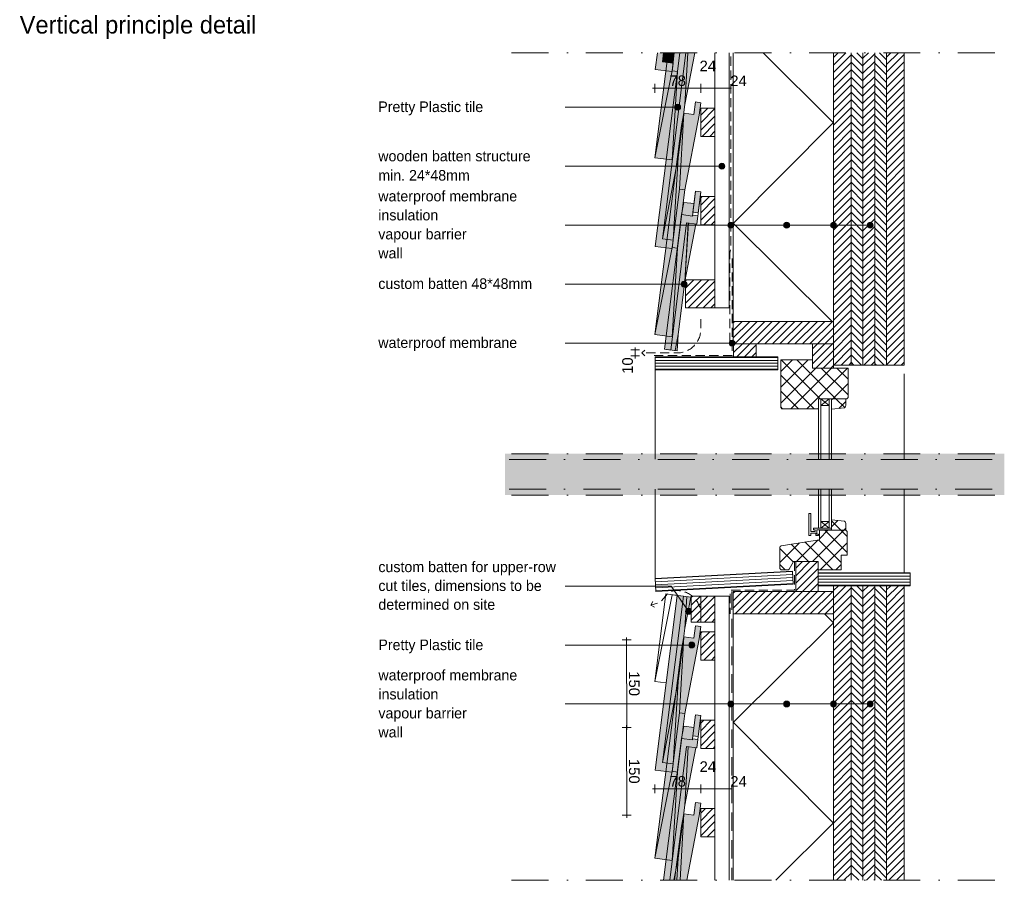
# Paper-space layout 'd-02 principle detail' of a CAD drawing. Header units: millimetres. Extents: x 14 to 195, y 11 to 271.
# Tile 2 of 2: x 18 to 185, y 125 to 271. Entities that reach past the tile are written whole.
import ezdxf
from ezdxf.xclip import XClip

# ---------------------------------------------------------------- set-up
doc = ezdxf.new("R2010")
doc.units = ezdxf.units.MM
doc.header["$MEASUREMENT"] = 0
doc.header["$XCLIPFRAME"] = 0
for name, pattern in [('B0302', [12.51, 6.26, -3.125, 0, -3.125]), ('B0701', [2.3412, 1.56, -0.7812]), ('B0703', [4.687, 3.125, -1.562])]:
    doc.linetypes.add(name, pattern=pattern)
for name, color, linetype in [('#01', 7, 'Continuous'), ('00 tegels', 7, 'Continuous'), ('Dim - 1_50_100', 7, 'Continuous'), ('Info - 1_50_100', 7, 'Continuous'), ('Info - 1_5_10', 7, 'Continuous'), ('Info - Nederlands', 7, 'Continuous')]:
    doc.layers.add(name, color=color, linetype=linetype)
doc.styles.add('GENERATED_STYLE_3', font='Helvetica.ttc')
doc.styles.add('GENERATED_STYLE_4', font='txt')
pattern_1 = [(45, (-574.6714, 88.7535), (-0.6363961, 0.6363961), [])]
pattern_2 = [(45, (-574.6714, 88.7535), (-1.343503, 1.343503), []), (135, (-574.6714, 88.7535), (1.343503, 1.343503), [])]
pattern_3 = [(315, (-574.6714, 88.7535), (0.6363961, 0.6363961), [])]

# ---------------------------------------------------------------- blocks, each defined once
blk = doc.blocks.new('Drawing_2_1', base_point=(-574.67, 88.75))
at = {"layer": '#01', "linetype": 'Continuous', "lineweight": 0, "true_color": 0x000000}
for points in [[(129.13, 256.13), (129.17, 255.94), (129.28, 255.78), (129.44, 255.67), (129.63, 255.63), (129.82, 255.67), (129.98, 255.78), (130.09, 255.94), (130.13, 256.13), (130.09, 256.32), (129.98, 256.48), (129.82, 256.59), (129.63, 256.63), (129.44, 256.59), (129.28, 256.48), (129.17, 256.32)], [(136.63, 246.13), (136.67, 245.94), (136.78, 245.78), (136.94, 245.67), (137.13, 245.63), (137.32, 245.67), (137.49, 245.78), (137.6, 245.94), (137.63, 246.13), (137.6, 246.32), (137.49, 246.48), (137.32, 246.59), (137.13, 246.63), (136.94, 246.59), (136.78, 246.48), (136.67, 246.32)], [(138.15, 236.13), (138.19, 235.94), (138.3, 235.78), (138.46, 235.67), (138.65, 235.63), (138.84, 235.67), (139, 235.78), (139.11, 235.94), (139.15, 236.13), (139.11, 236.32), (139, 236.48), (138.84, 236.59), (138.65, 236.63), (138.46, 236.59), (138.3, 236.48), (138.19, 236.32)], [(147.62, 236.13), (147.66, 235.94), (147.77, 235.78), (147.93, 235.67), (148.12, 235.63), (148.31, 235.67), (148.47, 235.78), (148.58, 235.94), (148.62, 236.13), (148.58, 236.32), (148.47, 236.48), (148.31, 236.59), (148.12, 236.63), (147.93, 236.59), (147.77, 236.48), (147.66, 236.32)], [(155.56, 236.13), (155.6, 235.94), (155.71, 235.78), (155.87, 235.67), (156.06, 235.63), (156.26, 235.67), (156.42, 235.78), (156.53, 235.94), (156.56, 236.13), (156.53, 236.32), (156.42, 236.48), (156.26, 236.59), (156.06, 236.63), (155.87, 236.59), (155.71, 236.48), (155.6, 236.32)], [(161.78, 236.13), (161.82, 235.94), (161.93, 235.78), (162.09, 235.67), (162.28, 235.63), (162.48, 235.67), (162.64, 235.78), (162.75, 235.94), (162.78, 236.13), (162.75, 236.32), (162.64, 236.48), (162.48, 236.59), (162.28, 236.63), (162.09, 236.59), (161.93, 236.48), (161.82, 236.32)], [(130.22, 226.13), (130.26, 225.94), (130.37, 225.78), (130.53, 225.67), (130.72, 225.63), (130.91, 225.67), (131.08, 225.78), (131.18, 225.94), (131.22, 226.13), (131.18, 226.32), (131.08, 226.48), (130.91, 226.59), (130.72, 226.63), (130.53, 226.59), (130.37, 226.48), (130.26, 226.32)], [(138.36, 216.13), (138.4, 215.94), (138.51, 215.78), (138.67, 215.67), (138.86, 215.63), (139.06, 215.67), (139.22, 215.78), (139.33, 215.94), (139.36, 216.13), (139.33, 216.32), (139.22, 216.48), (139.06, 216.59), (138.86, 216.63), (138.67, 216.59), (138.51, 216.48), (138.4, 216.32)], [(130.98, 170.65), (131.02, 170.45), (131.13, 170.29), (131.29, 170.18), (131.48, 170.15), (131.67, 170.18), (131.83, 170.29), (131.94, 170.45), (131.98, 170.65), (131.94, 170.84), (131.83, 171), (131.67, 171.11), (131.48, 171.15), (131.29, 171.11), (131.13, 171), (131.02, 170.84)], [(131.52, 164.94), (131.56, 164.74), (131.67, 164.58), (131.83, 164.47), (132.02, 164.44), (132.22, 164.47), (132.38, 164.58), (132.49, 164.74), (132.52, 164.94), (132.49, 165.13), (132.38, 165.29), (132.22, 165.4), (132.02, 165.44), (131.83, 165.4), (131.67, 165.29), (131.56, 165.13)], [(138.15, 154.94), (138.19, 154.74), (138.3, 154.58), (138.46, 154.47), (138.65, 154.44), (138.84, 154.47), (139, 154.58), (139.11, 154.74), (139.15, 154.94), (139.11, 155.13), (139, 155.29), (138.84, 155.4), (138.65, 155.44), (138.46, 155.4), (138.3, 155.29), (138.19, 155.13)], [(147.62, 154.94), (147.66, 154.74), (147.77, 154.58), (147.93, 154.47), (148.12, 154.44), (148.31, 154.47), (148.47, 154.58), (148.58, 154.74), (148.62, 154.94), (148.58, 155.13), (148.47, 155.29), (148.31, 155.4), (148.12, 155.44), (147.93, 155.4), (147.77, 155.29), (147.66, 155.13)], [(155.56, 154.94), (155.6, 154.74), (155.71, 154.58), (155.87, 154.47), (156.06, 154.44), (156.26, 154.47), (156.42, 154.58), (156.53, 154.74), (156.56, 154.94), (156.53, 155.13), (156.42, 155.29), (156.26, 155.4), (156.06, 155.44), (155.87, 155.4), (155.71, 155.29), (155.6, 155.13)], [(161.78, 154.94), (161.82, 154.74), (161.93, 154.58), (162.09, 154.47), (162.28, 154.44), (162.48, 154.47), (162.64, 154.58), (162.75, 154.74), (162.78, 154.94), (162.75, 155.13), (162.64, 155.29), (162.48, 155.4), (162.28, 155.44), (162.09, 155.4), (161.93, 155.29), (161.82, 155.13)]]:
    blk.add_hatch(color=18, dxfattribs=at).paths.add_polyline_path(points)
at = {"layer": '00 tegels', "linetype": 'Continuous', "lineweight": 0, "true_color": 0xffffff}
for points in [[(128.03, 265.37), (125.75, 247.57), (128.72, 247.2), (129.59, 262.21), (129.99, 265.37)], [(127.04, 263.81), (128.89, 263.58), (129, 265.37), (127.24, 265.37)], [(127.04, 233.81), (128.89, 233.58), (129.72, 247.59), (130.91, 256.88), (132.56, 265.37), (131.02, 265.37)], [(128.72, 217.2), (129.59, 232.21), (130.84, 242.13), (133.3, 254.78), (133.57, 256.9), (132.67, 257.02), (132.4, 254.91), (130.71, 255.12), (130.29, 253.01), (125.75, 217.57)], [(130.7, 240), (130.3, 237.92), (132.14, 237.68), (132.41, 239.79)], [(129.55, 214.82), (129.72, 217.59), (130.91, 226.88), (132.74, 236.33), (131.16, 236.53), (128.45, 214.96)], [(128.89, 144.78), (129.72, 158.78), (130.91, 168.08), (131.88, 173.07), (130.6, 173.23), (127.04, 145.01)], [(128.72, 128.39), (129.59, 143.4), (130.84, 153.32), (133.3, 165.98), (133.57, 168.1), (132.67, 168.21), (132.4, 166.11), (130.71, 166.32), (130.29, 164.21), (125.75, 128.77)], [(129.12, 125.04), (131.17, 125.04), (133.3, 135.98), (133.57, 138.1), (132.67, 138.21), (132.4, 136.11), (130.71, 136.32), (130.29, 134.21)]]:
    blk.add_hatch(color=7, dxfattribs=at).paths.add_polyline_path(points)
at = {"layer": '00 tegels', "linetype": 'Continuous', "lineweight": 0, "true_color": 0xe4e7e8}
for points in [[(125.84, 232.54), (128.71, 232.18), (128.89, 233.58), (127.04, 233.81), (131.02, 265.37), (129.98, 265.37)], [(125.84, 262.54), (128.71, 262.18), (128.89, 263.58), (127.04, 263.81), (127.24, 265.37), (126.19, 265.37)], [(133.57, 241.78), (132.67, 241.89), (132.22, 238.33), (133.12, 238.22)], [(130.3, 237.92), (127.42, 215.09), (128.45, 214.96), (131.16, 236.53), (132.88, 236.31), (133.06, 237.72), (132.16, 237.83), (132.14, 237.68)], [(129.57, 173.36), (125.84, 143.74), (128.71, 143.37), (128.89, 144.78), (127.04, 145.01), (130.6, 173.23)], [(133.56, 152.97), (132.67, 153.08), (132.22, 149.52), (133.12, 149.41)], [(130.3, 149.11), (127.26, 125.04), (128.3, 125.04), (131.16, 147.71), (132.88, 147.5), (133.06, 148.91), (132.16, 149.02), (132.14, 148.87)]]:
    blk.add_hatch(color=254, dxfattribs=at).paths.add_polyline_path(points)
at = {"layer": 'Info - 1_50_100', "linetype": 'Continuous', "lineweight": 0, "true_color": 0x000000}
h = blk.add_hatch(dxfattribs=at)
h.set_pattern_fill('415_Isolatie_ruit_0001', color=18, style=0, pattern_type=2)
h.set_pattern_definition([(45.15, (139.065, 270.388), (-16.97, 16.881), []), (135.15, (139.065, 270.388), (16.97, 17.06), [])])
h.paths.add_polyline_path([(156.06, 265.37), (139.06, 265.37), (139.06, 219.81), (156.06, 219.81)])
h = blk.add_hatch(dxfattribs=at)
h.set_pattern_fill('310_Naaldhout__01__0001', color=18, style=0, pattern_type=2)
h.set_pattern_definition(pattern_1)
h.paths.add_polyline_path([(159.06, 265.37), (156.06, 265.37), (156.06, 212.41), (159.06, 212.41)])
h = blk.add_hatch(dxfattribs=at)
h.set_pattern_fill('310_Naaldhout__02__0001', color=18, style=0, pattern_type=2)
h.set_pattern_definition(pattern_3)
h.paths.add_polyline_path([(161.06, 265.37), (159.06, 265.37), (159.06, 212.41), (161.06, 212.41)])
h = blk.add_hatch(dxfattribs=at)
h.set_pattern_fill('310_Naaldhout__01__0001', color=18, style=0, pattern_type=2)
h.set_pattern_definition(pattern_1)
h.paths.add_polyline_path([(163.06, 265.37), (161.06, 265.37), (161.06, 212.41), (163.06, 212.41)])
h = blk.add_hatch(dxfattribs=at)
h.set_pattern_fill('310_Naaldhout__02__0001', color=18, style=0, pattern_type=2)
h.set_pattern_definition(pattern_3)
h.paths.add_polyline_path([(165.06, 265.37), (163.06, 265.37), (163.06, 212.41), (165.06, 212.41)])
h = blk.add_hatch(dxfattribs=at)
h.set_pattern_fill('310_Naaldhout__01__0001', color=18, style=0, pattern_type=2)
h.set_pattern_definition(pattern_1)
h.paths.add_polyline_path([(168.06, 265.37), (165.06, 265.37), (165.06, 212.41), (168.06, 212.41)])
h = blk.add_hatch(dxfattribs=at)
h.set_pattern_fill('310_Naaldhout__01__0001', color=18, style=0, pattern_type=2)
h.set_pattern_definition(pattern_1)
h.paths.add_polyline_path([(139.06, 216.01), (156.06, 216.01), (156.06, 219.81), (139.06, 219.81)])
h = blk.add_hatch(dxfattribs=at)
h.set_pattern_fill('310_Naaldhout__01__0001', color=18, style=0, pattern_type=2)
h.set_pattern_definition(pattern_1)
h.paths.add_polyline_path([(139.13, 213.81), (142.97, 213.81), (142.97, 216.01), (139.13, 216.01)])
h = blk.add_hatch(dxfattribs=at)
h.set_pattern_fill('310_Naaldhout__01__0001', color=18, style=0, pattern_type=2)
h.set_pattern_definition(pattern_1)
h.paths.add_polyline_path([(152.52, 211.91), (156.06, 211.91), (156.06, 216.01), (152.52, 216.01)])
h = blk.add_hatch(dxfattribs=at)
h.set_pattern_fill('325_Houtachtig_plaatmate_E0', color=18, style=0, pattern_type=2)
h.set_pattern_definition([(0, (181.49864, 212.70535), (0, 0.5), [])])
h.paths.add_polyline_path([(146.62, 211.61), (146.62, 213.81), (125.84, 213.81), (125.84, 211.61)])
h = blk.add_hatch(dxfattribs=at)
h.set_pattern_fill('310_Naaldhout__01__0001', color=18, style=0, pattern_type=2)
h.set_pattern_definition(pattern_1)
h.paths.add_polyline_path([(153.45, 179.1), (149.65, 179.1), (149.65, 174.04), (153.45, 174.04), (153.45, 177.7)])
h = blk.add_hatch(dxfattribs=at)
h.set_pattern_fill('325_Houtachtig_plaatmate_E0', color=18, style=0, pattern_type=2)
h.set_pattern_definition([(3.058, (184.21457, 178.25215), (-0.0266737, 0.499288), [])])
h.paths.add_polyline_path([(149.21, 175.28), (149.09, 177.48), (125.84, 176.24), (125.95, 174.04)])
h = blk.add_hatch(dxfattribs=at)
h.set_pattern_fill('325_Houtachtig_plaatmate_E0', color=18, style=0, pattern_type=2)
h.set_pattern_definition([(0, (222.22263, 176.1038), (0, 0.5), [])])
h.paths.add_polyline_path([(169.06, 175), (169.06, 177.2), (153.45, 177.2), (153.45, 175)])
h = blk.add_hatch(dxfattribs=at)
h.set_pattern_fill('310_Naaldhout__01__0001', color=18, style=0, pattern_type=2)
h.set_pattern_definition(pattern_1)
h.paths.add_polyline_path([(139.06, 174.04), (139.06, 170.24), (156.06, 170.24), (156.06, 174.04)])
h = blk.add_hatch(dxfattribs=at)
h.set_pattern_fill('310_Naaldhout__01__0001', color=18, style=0, pattern_type=2)
h.set_pattern_definition(pattern_1)
h.paths.add_polyline_path([(159.06, 175), (156.06, 175), (156.06, 125.04), (159.06, 125.04)])
h = blk.add_hatch(dxfattribs=at)
h.set_pattern_fill('310_Naaldhout__02__0001', color=18, style=0, pattern_type=2)
h.set_pattern_definition(pattern_3)
h.paths.add_polyline_path([(161.06, 175), (159.06, 175), (159.06, 125.04), (161.06, 125.04)])
h = blk.add_hatch(dxfattribs=at)
h.set_pattern_fill('310_Naaldhout__01__0001', color=18, style=0, pattern_type=2)
h.set_pattern_definition(pattern_1)
h.paths.add_polyline_path([(163.06, 175), (161.06, 175), (161.06, 125.04), (163.06, 125.04)])
h = blk.add_hatch(dxfattribs=at)
h.set_pattern_fill('310_Naaldhout__02__0001', color=18, style=0, pattern_type=2)
h.set_pattern_definition(pattern_3)
h.paths.add_polyline_path([(165.06, 175), (163.06, 175), (163.06, 125.04), (165.06, 125.04)])
h = blk.add_hatch(dxfattribs=at)
h.set_pattern_fill('310_Naaldhout__01__0001', color=18, style=0, pattern_type=2)
h.set_pattern_definition(pattern_1)
h.paths.add_polyline_path([(168.06, 175), (165.06, 175), (165.06, 125.04), (168.06, 125.04)])
h = blk.add_hatch(dxfattribs=at)
h.set_pattern_fill('415_Isolatie_ruit_0001', color=18, style=0, pattern_type=2)
h.set_pattern_definition([(314.85, (139.065, 117.855), (16.97, 16.881), []), (224.85, (139.065, 117.855), (-16.97, 17.06), [])])
h.paths.add_polyline_path([(156.06, 170.24), (139.06, 170.24), (139.06, 125.04), (156.06, 125.04)])
at = {"layer": 'Info - 1_5_10', "linetype": 'Continuous', "lineweight": 0, "true_color": 0x99a3a6}
h = blk.add_hatch(dxfattribs=at)
h.set_pattern_fill('310_Naaldhout__01__0001', color=253, style=0, pattern_type=2)
h.set_pattern_definition(pattern_1)
h.paths.add_polyline_path([(133.56, 255.99), (133.56, 251.19), (135.96, 251.19), (135.96, 255.99)])
h = blk.add_hatch(dxfattribs=at)
h.set_pattern_fill('310_Naaldhout__01__0001', color=253, style=0, pattern_type=2)
h.set_pattern_definition(pattern_1)
h.paths.add_polyline_path([(133.56, 240.99), (133.56, 236.19), (135.96, 236.19), (135.96, 240.99)])
h = blk.add_hatch(dxfattribs=at)
h.set_pattern_fill('310_Naaldhout__01__0001', color=253, style=0, pattern_type=2)
h.set_pattern_definition(pattern_1)
h.paths.add_polyline_path([(130.95, 226.89), (130.95, 222.09), (135.96, 222.09), (135.96, 226.89)])
h = blk.add_hatch(dxfattribs=at)
h.set_pattern_fill('305_Loofhout__02__0001', color=253, style=0, pattern_type=2)
h.set_pattern_definition(pattern_2)
h.paths.add_polyline_path([(152.52, 213.31), (147.12, 213.31), (147.12, 205.21), (147.32, 205.01), (153.32, 205.01), (153.51, 205.11), (153.51, 206.71), (156.62, 206.71), (158.32, 206.71), (158.52, 206.91), (158.52, 211.91), (152.52, 211.91)])
h = blk.add_hatch(dxfattribs=at)
h.set_pattern_fill('305_Loofhout__02__0001', color=253, style=0, pattern_type=2)
h.set_pattern_definition(pattern_2)
h.paths.add_polyline_path([(155.71, 206.71), (155.71, 204.94), (157.95, 205.17, 0.246914), (158.16, 205.72), (158.16, 206.71)])
h = blk.add_hatch(dxfattribs=at)
h.set_pattern_fill('305_Loofhout__02__0001', color=253, style=0, pattern_type=2)
h.set_pattern_definition(pattern_2)
h.paths.add_polyline_path([(155.71, 184.4), (158.16, 184.4), (158.16, 185.39, 0.246914), (157.95, 185.94), (155.71, 186.17)])
h = blk.add_hatch(dxfattribs=at)
h.set_pattern_fill('305_Loofhout__02__0001', color=253, style=0, pattern_type=2)
h.set_pattern_definition(pattern_2)
h.paths.add_polyline_path([(146.96, 181.48), (146.96, 177.9), (147.16, 177.7), (148.46, 177.7), (149.26, 179.1), (153.45, 179.1), (153.45, 177.7), (157.36, 177.7), (157.36, 180.2), (158.36, 180.2), (158.36, 184.2), (158.16, 184.4), (153.66, 184.4), (153.66, 182.8), (147.21, 181.77, 0.340988)])
h = blk.add_hatch(dxfattribs=at)
h.set_pattern_fill('310_Naaldhout__01__0001', color=253, style=0, pattern_type=2)
h.set_pattern_definition(pattern_1)
h.paths.add_polyline_path([(131.94, 173.25), (131.94, 168.84), (133.56, 168.84), (133.56, 173.25)])
h = blk.add_hatch(dxfattribs=at)
h.set_pattern_fill('310_Naaldhout__01__0001', color=253, style=0, pattern_type=2)
h.set_pattern_definition(pattern_1)
h.paths.add_polyline_path([(133.56, 173.25), (133.56, 168.84), (135.96, 168.84), (135.96, 173.25)])
h = blk.add_hatch(dxfattribs=at)
h.set_pattern_fill('310_Naaldhout__01__0001', color=253, style=0, pattern_type=2)
h.set_pattern_definition(pattern_1)
h.paths.add_polyline_path([(133.56, 167.19), (133.56, 162.39), (135.96, 162.39), (135.96, 167.19)])
h = blk.add_hatch(dxfattribs=at)
h.set_pattern_fill('310_Naaldhout__01__0001', color=253, style=0, pattern_type=2)
h.set_pattern_definition(pattern_1)
h.paths.add_polyline_path([(133.56, 152.19), (133.56, 147.39), (135.96, 147.39), (135.96, 152.19)])
at = {"layer": 'Info - 1_5_10', "linetype": 'Continuous', "lineweight": 0, "true_color": 0xe9ebeb}
for points in [[(130.7, 151.19), (130.3, 149.11), (132.14, 148.87), (132.41, 150.98)], [(131.04, 147.73), (128.27, 125.04), (129.5, 125.04), (129.72, 128.78), (130.85, 137.78), (132.74, 147.52)]]:
    blk.add_hatch(color=254, dxfattribs=at).paths.add_polyline_path(points)
at = {"layer": 'Info - 1_5_10', "linetype": 'Continuous', "lineweight": 0, "true_color": 0x99a3a6}
h = blk.add_hatch(dxfattribs=at)
h.set_pattern_fill('310_Naaldhout__01__0001', color=253, style=0, pattern_type=2)
h.set_pattern_definition(pattern_1)
h.paths.add_polyline_path([(133.56, 137.19), (133.56, 132.39), (135.96, 132.39), (135.96, 137.19)])
at = {"layer": '#01', "color": 9, "linetype": 'Continuous', "lineweight": 0}
for p, q in [((129.13, 256.13), (110.55, 256.13)), ((136.63, 246.13), (110.55, 246.13)), ((155.56, 236.13), (110.55, 236.13)), ((138.15, 236.13), (110.55, 236.13)), ((161.78, 236.13), (116.77, 236.13)), ((147.62, 236.13), (118.95, 236.13)), ((130.22, 226.13), (110.55, 226.13)), ((138.36, 216.13), (110.55, 216.13)), ((127.42, 215.09), (129.55, 214.82)), ((125.84, 212.01), (125.84, 196.47)), ((168.06, 210.91), (168.06, 196.47)), ((153.91, 205.57), (155.31, 206.71)), ((155.31, 205.57), (153.91, 206.71)), ((125.84, 191.37), (125.84, 176.24)), ((168.06, 191.37), (168.06, 177.2)), ((153.91, 185.86), (155.31, 184.73)), ((155.31, 185.86), (153.91, 184.73)), ((131.52, 164.94), (110.55, 164.94)), ((155.56, 154.94), (110.55, 154.94)), ((138.15, 154.94), (110.55, 154.94)), ((161.78, 154.94), (116.77, 154.94)), ((147.62, 154.94), (118.95, 154.94)), ((132.22, 149.52), (132.16, 149.02)), ((133.12, 149.41), (133.06, 148.91))]:
    blk.add_line(p, q, dxfattribs=at)
at = {"layer": '#01', "color": 4, "linetype": 'Continuous', "lineweight": 0, "flags": 128}
for points in [[(156.06, 265.37), (156.06, 212.41), (168.06, 212.41), (168.06, 265.37)], [(168.06, 125.04), (168.06, 175), (156.06, 175), (156.06, 125.04)]]:
    blk.add_lwpolyline(points, dxfattribs=at)
at = {"layer": '#01', "color": 2, "linetype": 'B0701', "lineweight": 0, "flags": 128}
blk.add_lwpolyline([(125.64, 214.02), (138.86, 214.02), (138.86, 231.08)], dxfattribs=at)
at = {"layer": '#01', "color": 9, "linetype": 'B0302', "lineweight": 0, "flags": 128}
for points in [[(101.06, 196.37), (183.39, 196.37)], [(101.06, 191.37), (183.39, 191.37)]]:
    blk.add_lwpolyline(points, dxfattribs=at)
at = {"layer": '#01', "color": 9, "linetype": 'Continuous', "lineweight": 0, "flags": 128}
blk.add_lwpolyline([(131.19, 171.06), (128.52, 174.94), (110.55, 174.94)], dxfattribs=at)
at = {"layer": '#01', "color": 9, "linetype": 'Continuous', "lineweight": 0, "true_color": 0xbbc1c4, "flags": 128}
for points in [[(127.69, 158.52), (125.75, 158.77), (127.65, 173.6)], [(125.75, 158.77), (128.68, 173.47), (129.57, 173.36), (129.59, 173.35)], [(131.88, 173.07), (127.65, 173.6)]]:
    blk.add_lwpolyline(points, dxfattribs=at)
at = {"layer": '#01', "color": 1, "linetype": 'Continuous', "lineweight": 0}
for centre in [(129.63, 256.13), (137.13, 246.13), (138.65, 236.13), (148.12, 236.13), (156.06, 236.13), (162.28, 236.13), (130.72, 226.13), (138.86, 216.13), (131.48, 170.65), (132.02, 164.94), (138.65, 154.94), (148.12, 154.94), (156.06, 154.94), (162.28, 154.94)]:
    blk.add_circle(centre, 0.5, dxfattribs=at)
at = {"layer": '00 tegels', "color": 253, "linetype": 'Continuous', "lineweight": 0, "true_color": 0x99a3a6}
for p, q in [((125.75, 247.57), (128.03, 265.37)), ((128.69, 262.32), (129.07, 265.37)), ((129.07, 265.37), (128.69, 262.32)), ((129.99, 265.37), (129.59, 262.21)), ((125.75, 247.57), (128.69, 262.32)), ((128.69, 262.32), (125.75, 247.57)), ((129.59, 262.21), (128.69, 262.32)), ((128.69, 262.32), (129.59, 262.21)), ((129.59, 262.21), (128.72, 247.2)), ((132.4, 254.91), (132.67, 257.02)), ((132.67, 257.02), (133.57, 256.9)), ((133.57, 256.9), (133.3, 254.78)), ((129.94, 242.24), (130.71, 255.12)), ((130.71, 255.12), (129.94, 242.24)), ((130.29, 253.01), (130.71, 255.12)), ((130.71, 255.12), (132.4, 254.91)), ((133.3, 254.78), (130.84, 242.13)), ((125.75, 217.57), (130.29, 253.01)), ((128.72, 247.2), (125.75, 247.57)), ((128.69, 232.32), (129.94, 242.24)), ((129.94, 242.24), (128.69, 232.32)), ((130.84, 242.13), (129.59, 232.21)), ((130.84, 242.13), (129.94, 242.24)), ((129.94, 242.24), (130.84, 242.13)), ((125.75, 217.57), (128.69, 232.32)), ((128.69, 232.32), (125.75, 217.57)), ((129.59, 232.21), (128.69, 232.32)), ((128.69, 232.32), (129.59, 232.21)), ((129.59, 232.21), (128.72, 217.2)), ((128.72, 217.2), (125.75, 217.57)), ((132.4, 166.11), (132.67, 168.21)), ((132.67, 168.21), (133.57, 168.1)), ((133.57, 168.1), (133.3, 165.98)), ((129.94, 153.44), (130.71, 166.32)), ((130.71, 166.32), (129.94, 153.44)), ((130.29, 164.21), (130.71, 166.32)), ((130.71, 166.32), (132.4, 166.11)), ((133.3, 165.98), (130.84, 153.32)), ((125.75, 128.77), (130.29, 164.21)), ((128.69, 143.52), (129.94, 153.44)), ((129.94, 153.44), (128.69, 143.52)), ((130.84, 153.32), (129.59, 143.4)), ((130.84, 153.32), (129.94, 153.44)), ((129.94, 153.44), (130.84, 153.32)), ((125.75, 128.77), (128.69, 143.52)), ((128.69, 143.52), (125.75, 128.77)), ((129.59, 143.4), (128.69, 143.52)), ((128.69, 143.52), (129.59, 143.4)), ((129.59, 143.4), (128.72, 128.39)), ((132.4, 136.11), (132.67, 138.21)), ((132.67, 138.21), (133.57, 138.1)), ((133.57, 138.1), (133.3, 135.98)), ((130.04, 125.04), (130.71, 136.32)), ((130.71, 136.32), (130.04, 125.04)), ((130.29, 134.21), (130.71, 136.32)), ((130.71, 136.32), (132.4, 136.11)), ((133.3, 135.98), (131.17, 125.04)), ((129.12, 125.04), (130.29, 134.21)), ((128.72, 128.39), (125.75, 128.77))]:
    blk.add_line(p, q, dxfattribs=at)
at = {"layer": '00 tegels', "color": 2, "linetype": 'Continuous', "lineweight": 0}
for p, q in [((125.84, 232.54), (129.98, 265.37)), ((125.84, 262.54), (126.19, 265.37)), ((127.24, 265.37), (127.04, 263.81)), ((131.02, 265.37), (127.04, 233.81)), ((127.04, 263.81), (128.89, 263.58)), ((128.71, 262.18), (125.84, 262.54)), ((128.89, 263.58), (128.71, 262.18)), ((132.43, 239.99), (132.67, 241.89)), ((132.67, 241.89), (133.57, 241.78)), ((133.57, 241.78), (133.32, 239.88)), ((132.14, 237.68), (132.38, 239.59)), ((133.27, 239.48), (132.88, 236.31)), ((127.42, 215.09), (130.3, 237.92)), ((130.3, 237.92), (132.14, 237.68)), ((131.16, 236.53), (128.45, 214.96)), ((132.88, 236.31), (131.16, 236.53)), ((127.04, 233.81), (128.89, 233.58)), ((128.71, 232.18), (125.84, 232.54)), ((128.89, 233.58), (128.71, 232.18)), ((125.84, 143.74), (129.57, 173.36)), ((130.6, 173.23), (127.04, 145.01)), ((130.6, 173.23), (129.57, 173.36)), ((128.71, 143.37), (125.84, 143.74)), ((127.04, 145.01), (128.89, 144.78)), ((128.89, 144.78), (128.71, 143.37))]:
    blk.add_line(p, q, dxfattribs=at)
at = {"layer": '00 tegels', "color": 9, "linetype": 'Continuous', "lineweight": 0}
for p, q in [((127.04, 263.81), (127.34, 265.37)), ((128.89, 263.58), (127.04, 263.81)), ((129, 265.37), (128.89, 263.58)), ((132.56, 265.37), (130.85, 256.59)), ((130.85, 256.59), (131.37, 265.37)), ((129.72, 247.59), (130.85, 256.59)), ((127.04, 233.81), (129.72, 247.59)), ((129.72, 247.59), (128.89, 233.58)), ((130.7, 240), (130.3, 237.92)), ((132.41, 239.79), (130.7, 240)), ((132.43, 239.99), (132.38, 239.59)), ((133.32, 239.88), (133.27, 239.48)), ((132.74, 236.33), (130.85, 226.59)), ((130.86, 226.59), (131.45, 236.49)), ((128.89, 233.58), (127.04, 233.81)), ((129.72, 217.59), (130.85, 226.59)), ((129.19, 214.87), (129.72, 217.59)), ((129.72, 217.59), (129.55, 214.82)), ((130.65, 173.22), (131.88, 173.07)), ((130.85, 167.79), (131.17, 173.15)), ((131.88, 173.07), (130.85, 167.79)), ((129.72, 158.78), (130.85, 167.79)), ((127.04, 145.01), (129.72, 158.78)), ((129.72, 158.78), (128.89, 144.78)), ((128.89, 144.78), (127.04, 145.01))]:
    blk.add_line(p, q, dxfattribs=at)
at = {"layer": '00 tegels', "color": 2, "linetype": 'Continuous', "lineweight": 0, "flags": 128}
for points in [[(133.57, 241.78), (132.67, 241.89), (132.22, 238.33), (133.12, 238.22)], [(130.3, 237.92), (127.42, 215.09), (128.45, 214.96), (131.16, 236.53), (132.88, 236.31), (133.06, 237.72), (132.16, 237.83), (132.14, 237.68)], [(133.56, 152.97), (132.67, 153.08), (132.22, 149.52), (133.12, 149.41)]]:
    blk.add_lwpolyline(points, close=True, dxfattribs=at)
at = {"layer": '00 tegels', "color": 9, "linetype": 'Continuous', "lineweight": 0, "flags": 128}
for points in [[(132.41, 239.79), (130.7, 240), (130.3, 237.92)], [(132.34, 239.22), (132.27, 238.73)], [(132.74, 236.33), (130.85, 226.59), (131.44, 236.49)], [(129.72, 217.59), (130.85, 226.59)], [(132.41, 150.98), (130.7, 151.19), (130.3, 149.11)], [(132.33, 150.41), (132.27, 149.92)], [(132.74, 147.52), (130.85, 137.78), (131.43, 147.68)], [(129.72, 128.78), (130.85, 137.78)], [(129.5, 125.04), (129.72, 128.78), (128.99, 125.04)]]:
    blk.add_lwpolyline(points, dxfattribs=at)
at = {"layer": '00 tegels', "color": 2, "linetype": 'Continuous', "lineweight": 0, "flags": 128}
blk.add_lwpolyline([(127.26, 125.04), (130.3, 149.11), (132.14, 148.87), (132.16, 149.02), (133.06, 148.91), (132.88, 147.5), (131.16, 147.71), (128.3, 125.04)], dxfattribs=at)
at = {"layer": 'Dim - 1_50_100', "color": 1, "linetype": 'Continuous', "lineweight": 0}
for p, q in [((125.35, 259.35), (125.75, 259.35)), ((125.75, 258.6), (125.75, 260.1)), ((125.75, 259.35), (133.56, 259.35)), ((133.56, 258.6), (133.56, 260.1)), ((133.56, 259.35), (135.96, 259.35)), ((135.96, 258.6), (135.96, 260.1)), ((135.96, 259.35), (138.36, 259.35)), ((138.36, 258.6), (138.36, 260.1)), ((138.36, 259.35), (138.76, 259.35)), ((123.17, 214.97), (121.67, 214.97)), ((123.17, 213.95), (121.67, 213.95)), ((122.42, 214.97), (122.42, 215.37)), ((122.42, 213.95), (122.42, 214.97)), ((122.42, 213.55), (122.42, 213.95)), ((120.23, 165.8), (121.73, 165.8)), ((120.98, 166.2), (120.98, 165.8)), ((120.98, 165.8), (120.99, 150.93)), ((120.23, 150.93), (121.73, 150.93)), ((120.24, 150.93), (121.74, 150.93)), ((120.98, 151.33), (120.98, 150.93)), ((120.98, 150.93), (120.99, 136.06)), ((120.99, 150.93), (121, 150.53)), ((125.35, 140.54), (125.75, 140.54)), ((125.75, 139.79), (125.75, 141.29)), ((125.75, 140.54), (133.56, 140.54)), ((133.56, 139.79), (133.56, 141.29)), ((133.56, 140.54), (135.96, 140.54)), ((135.96, 139.79), (135.96, 141.29)), ((135.96, 140.54), (138.36, 140.54)), ((138.36, 139.79), (138.36, 141.29)), ((138.36, 140.54), (138.76, 140.54)), ((120.24, 136.06), (121.74, 136.06)), ((120.99, 136.06), (121, 135.66))]:
    blk.add_line(p, q, dxfattribs=at)
at = {"layer": 'Info - 1_50_100', "color": 3, "linetype": 'Continuous', "lineweight": 0}
blk.add_line((156.06, 214.71), (156.06, 265.37), dxfattribs=at)
at = {"layer": 'Info - 1_50_100', "color": 9, "linetype": 'Continuous', "lineweight": 0}
for p, q in [((123.56, 214.46), (124.06, 214.96)), ((123.56, 214.46), (124.06, 213.96)), ((125.1, 171.72), (125.44, 172.34)), ((125.1, 171.72), (125.72, 171.38))]:
    blk.add_line(p, q, dxfattribs=at)
at = {"layer": 'Info - 1_50_100', "color": 3, "linetype": 'B0703', "lineweight": 0}
blk.add_line((138.81, 174.04), (138.81, 125.04), dxfattribs=at)
at = {"layer": 'Info - 1_50_100', "color": 9, "linetype": 'Continuous', "lineweight": 0, "flags": 128}
for points in [[(138.36, 265.37), (138.36, 222.09), (135.96, 222.09), (135.96, 265.37)], [(159.06, 265.37), (159.06, 212.41), (156.06, 212.41), (156.06, 265.37)], [(161.06, 265.37), (161.06, 212.41), (159.06, 212.41), (159.06, 265.37)], [(163.06, 265.37), (163.06, 212.41), (161.06, 212.41), (161.06, 265.37)], [(165.06, 265.37), (165.06, 212.41), (163.06, 212.41), (163.06, 265.37)], [(168.06, 265.37), (168.06, 212.41), (165.06, 212.41), (165.06, 265.37)], [(159.06, 125.04), (159.06, 175), (156.06, 175), (156.06, 125.04)], [(161.06, 125.04), (161.06, 175), (159.06, 175), (159.06, 125.04)], [(163.06, 125.04), (163.06, 175), (161.06, 175), (161.06, 125.04)], [(165.06, 125.04), (165.06, 175), (163.06, 175), (163.06, 125.04)], [(168.06, 125.04), (168.06, 175), (165.06, 175), (165.06, 125.04)], [(138.36, 125.04), (138.36, 173.25), (135.96, 173.25), (135.96, 125.04)]]:
    blk.add_lwpolyline(points, dxfattribs=at)
at = {"layer": 'Info - 1_50_100', "color": 2, "linetype": 'B0701', "lineweight": 0, "flags": 128}
for points in [[(138.49, 216.34), (138.49, 231.4), (138.65, 232.16), (138.65, 265.37)], [(149.45, 179.1), (149.45, 174.24), (138.55, 174.24), (138.55, 170.24)]]:
    blk.add_lwpolyline(points, dxfattribs=at)
at = {"layer": 'Info - 1_50_100', "color": 1, "linetype": 'Continuous', "lineweight": 0, "flags": 128}
for points in [[(156.06, 265.37), (156.06, 219.81), (139.06, 219.81), (139.06, 265.37)], [(156.06, 125.04), (156.06, 170.24), (139.06, 170.24), (139.06, 125.04)]]:
    blk.add_lwpolyline(points, dxfattribs=at)
at = {"layer": 'Info - 1_50_100', "color": 9, "linetype": 'B0701', "lineweight": 0, "flags": 128}
for points in [[(133.55, 220.21), (133.55, 218.46, -0.414214), (129.55, 214.46), (123.56, 214.46)], [(133.56, 168.87), (133.56, 170.61, 0.414214), (128.96, 174.13), (128.1, 173.82), (126.65, 172.17), (125.1, 171.72)]]:
    blk.add_lwpolyline(points, format="xyb", dxfattribs=at)
at = {"layer": 'Info - 1_50_100', "color": 2, "linetype": 'Continuous', "lineweight": 0, "flags": 128}
for points in [[(139.06, 216.01), (139.06, 219.81), (156.06, 219.81), (156.06, 216.01)], [(152.52, 211.91), (156.06, 211.91), (156.06, 216.01), (152.52, 216.01)], [(139.06, 174.04), (139.06, 170.24), (156.06, 170.24), (156.06, 174.04)]]:
    blk.add_lwpolyline(points, close=True, dxfattribs=at)
at = {"layer": 'Info - 1_50_100', "color": 9, "linetype": 'Continuous', "lineweight": 0, "flags": 128}
for points in [[(139.13, 213.81), (142.97, 213.81), (142.97, 216.01), (139.13, 216.01)], [(146.62, 211.61), (146.62, 213.81), (125.84, 213.81), (125.84, 211.61)], [(153.45, 179.1), (149.65, 179.1), (149.65, 174.04), (153.45, 174.04), (153.45, 177.7)], [(149.21, 175.28), (149.09, 177.48), (125.84, 176.24), (125.95, 174.04)], [(169.06, 175), (169.06, 177.2), (153.45, 177.2), (153.45, 175)]]:
    blk.add_lwpolyline(points, close=True, dxfattribs=at)
at = {"layer": 'Info - 1_5_10', "color": 1, "linetype": 'Continuous', "lineweight": 0, "flags": 128}
for points in [[(133.56, 255.99), (135.96, 255.99), (135.96, 251.19), (133.56, 251.19)], [(133.56, 240.99), (135.96, 240.99), (135.96, 236.19), (133.56, 236.19)], [(130.95, 226.89), (135.96, 226.89), (135.96, 222.09), (130.95, 222.09)], [(153.91, 206.71), (155.31, 206.71), (155.31, 205.57), (153.91, 205.57)], [(131.94, 173.25), (133.56, 173.25), (133.56, 168.84), (131.94, 168.84)], [(133.56, 173.25), (135.96, 173.25), (135.96, 168.84), (133.56, 168.84)], [(133.56, 167.19), (135.96, 167.19), (135.96, 162.39), (133.56, 162.39)], [(133.56, 152.19), (135.96, 152.19), (135.96, 147.39), (133.56, 147.39)], [(133.56, 137.19), (135.96, 137.19), (135.96, 132.39), (133.56, 132.39)]]:
    blk.add_lwpolyline(points, close=True, dxfattribs=at)
at = {"layer": 'Info - 1_5_10', "color": 2, "linetype": 'Continuous', "lineweight": 0, "flags": 128}
for points in [[(152.52, 213.31), (152.52, 211.91), (158.52, 211.91), (158.52, 206.91), (158.32, 206.71), (156.62, 206.71), (153.51, 206.71), (153.51, 205.11), (153.32, 205.01), (147.32, 205.01), (147.12, 205.21), (147.12, 213.31)], [(153.91, 184.73), (155.31, 184.73), (155.31, 185.86), (153.91, 185.86)]]:
    blk.add_lwpolyline(points, close=True, dxfattribs=at)
at = {"layer": 'Info - 1_5_10', "color": 9, "linetype": 'Continuous', "lineweight": 0, "flags": 128}
for points in [[(153.91, 206.71), (153.51, 206.71), (153.51, 196.41), (153.91, 196.41)], [(155.71, 206.71), (155.31, 206.71), (155.31, 196.41), (155.71, 196.41)], [(153.91, 184.73), (153.51, 184.73), (153.51, 191.37), (153.91, 191.37)], [(155.71, 184.73), (155.31, 184.73), (155.31, 191.37), (155.71, 191.37)], [(153.51, 183.53), (153.51, 183.74), (153.25, 183.74), (153.25, 184.49), (155.71, 184.49), (155.71, 184.73), (152.69, 184.73), (152.69, 184.49), (152.96, 184.49), (152.96, 184.17), (152.2, 184.17), (152.2, 187.22), (151.86, 187.22), (151.86, 183.53), (152.2, 183.53), (152.2, 183.89), (153.08, 183.89), (153.08, 183.53)]]:
    blk.add_lwpolyline(points, close=True, dxfattribs=at)
at = {"layer": 'Info - 1_5_10', "color": 2, "linetype": 'Continuous', "lineweight": 0, "flags": 128}
for points in [[(155.71, 206.71), (158.16, 206.71), (158.16, 205.72, -0.246914), (157.95, 205.17), (155.71, 204.94)], [(155.71, 184.4), (158.16, 184.4), (158.16, 185.39, 0.246914), (157.95, 185.94), (155.71, 186.17)], [(146.96, 181.48, -0.340988), (147.21, 181.77), (153.66, 182.8), (153.66, 184.4), (158.16, 184.4), (158.36, 184.2), (158.36, 180.2), (157.36, 180.2), (157.36, 177.7), (153.45, 177.7), (153.45, 179.1), (149.26, 179.1), (148.46, 177.7), (147.16, 177.7), (146.96, 177.9)]]:
    blk.add_lwpolyline(points, format="xyb", close=True, dxfattribs=at)
at = {"layer": 'Dim - 1_50_100', "color": 2, "linetype": 'Continuous', "lineweight": 0, "char_height": 1.8, "width": 2.8266, "attachment_point": 7, "style": 'GENERATED_STYLE_3'}
for s, insert in [('\\A1;{\\pql;\\fHelvetica|b0|i0|c0|p0;\\W1.000000;24}', (133.35, 262.23)), ('\\A1;{\\pql;\\fHelvetica|b0|i0|c0|p0;\\W1.000000;78}', (128.24, 259.71)), ('\\A1;{\\pql;\\fHelvetica|b0|i0|c0|p0;\\W1.000000;24}', (138.56, 259.71)), ('\\A1;{\\pql;\\fHelvetica|b0|i0|c0|p0;\\W1.000000;24}', (133.35, 143.42)), ('\\A1;{\\pql;\\fHelvetica|b0|i0|c0|p0;\\W1.000000;78}', (128.24, 140.9)), ('\\A1;{\\pql;\\fHelvetica|b0|i0|c0|p0;\\W1.000000;24}', (138.56, 140.9))]:
    blk.add_mtext(s, dxfattribs=dict(at, insert=insert))
at = {"layer": 'Dim - 1_50_100', "color": 2, "linetype": 'Continuous', "lineweight": 0, "char_height": 1.8, "attachment_point": 7, "style": 'GENERATED_STYLE_3'}
for s, insert, width, rotation in [('\\A1;{\\pql;\\fHelvetica|b0|i0|c0|p0;\\W1.000000;10}', (122.06, 210.92), 2.8266, 90), ('\\A1;{\\pql;\\fHelvetica|b0|i0|c0|p0;\\W1.000000;150}', (121.35, 160.48), 4.2398, 270.0533), ('\\A1;{\\pql;\\fHelvetica|b0|i0|c0|p0;\\W1.000000;150}', (121.35, 145.62), 4.2398, 270.0533)]:
    blk.add_mtext(s, dxfattribs=dict(at, insert=insert, width=width, rotation=rotation))
at = {"layer": 'Info - Nederlands', "color": 2, "linetype": 'Continuous', "lineweight": 0, "char_height": 1.8, "attachment_point": 4, "style": 'GENERATED_STYLE_4'}
for s, insert in [('\\A1;{\\pql;\\fWork Sans|b0|i0|c0|p0;\\W1.000000;Pretty Plastic tile }', (78.87, 255.94)), ('\\A1;{\\pql;\\fWork Sans|b0|i0|c0|p0;\\W1.000000;waterproof membrane}', (78.87, 215.95)), ('\\A1;{\\pql;\\fWork Sans|b0|i0|c0|p0;\\W1.000000;Pretty Plastic tile }', (78.89, 164.7))]:
    blk.add_mtext(s, dxfattribs=dict(at, insert=insert))
at = {"layer": 'Info - Nederlands', "color": 2, "linetype": 'Continuous', "lineweight": 0, "char_height": 1.8, "width": 30.8877, "attachment_point": 4, "style": 'GENERATED_STYLE_4'}
for s, insert, line_spacing_factor in [('\\A1;{\\pql;\\fWork Sans|b0|i0|c0|p0;\\W1.000000;wooden batten structure\\P\\pql;\\fWork Sans|b0|i0|c0|p0;\\W1.000000;min. 24*48mm}', (78.87, 246.21), 1.089132), ('\\A1;{\\pql;\\fWork Sans|b0|i0|c0|p0;\\W1.000000;custom batten 48*48mm}', (78.87, 226.21), 1.144272), ('\\A1;{\\pql;\\fWork Sans|b0|i0|c0|p0;\\W1.000000;custom batten for upper-row cut tiles, dimensions to be determined on site}', (78.89, 174.99), 1.063357)]:
    blk.add_mtext(s, dxfattribs=dict(at, insert=insert, line_spacing_factor=line_spacing_factor))
at = {"layer": 'Info - Nederlands', "color": 2, "linetype": 'Continuous', "lineweight": 0, "char_height": 1.8, "attachment_point": 4, "line_spacing_factor": 1.07353, "style": 'GENERATED_STYLE_4'}
for insert in [(78.87, 236.22), (78.89, 154.99)]:
    blk.add_mtext('\\A1;{\\pql;\\fWork Sans|b0|i0|c0|p0;\\W1.000000;waterproof membrane\\P\\pql;\\fWork Sans|b0|i0|c0|p0;\\W1.000000;insulation\\P\\pql;\\fWork Sans|b0|i0|c0|p0;\\W1.000000;vapour barrier\\P\\pql;\\fWork Sans|b0|i0|c0|p0;\\W1.000000;wall}', dxfattribs=dict(at, insert=insert))

psp = doc.layouts.new('d-02 principle detail')

# ---------------------------------------------------------------- hatches: boundary and pattern name
at = {"layer": 'Info - 1_5_10', "linetype": 'Continuous', "lineweight": 0}
psp.add_hatch(color=255, dxfattribs=at).paths.add_polyline_path([(100.33, 197.37), (185.02, 197.37), (185.02, 190.37), (100.33, 190.37)])

# ---------------------------------------------------------------- linework, layer by layer
at = {"layer": '#01', "color": 2, "linetype": 'B0302', "lineweight": 0}
for p, q in [((183.39, 265.37), (101.06, 265.37)), ((183.39, 197.37), (101.06, 197.37)), ((183.39, 190.37), (101.06, 190.37)), ((183.39, 125.04), (101.06, 125.04))]:
    psp.add_line(p, q, dxfattribs=at)

# ---------------------------------------------------------------- block references
at = {"color": 4, "linetype": 'Continuous', "lineweight": 0}
ref = psp.add_blockref('Drawing_2_1', (-574.67, 88.75), dxfattribs=at)
XClip(ref).set_block_clipping_path([(72.0306221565, 125.0398743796), (216.3266186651, 265.3663026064)])

# ---------------------------------------------------------------- texts
at = {"layer": 'Info - 1_5_10', "color": 9, "linetype": 'Continuous', "lineweight": 0, "insert": (18.06, 267.72), "char_height": 3, "attachment_point": 7, "style": 'GENERATED_STYLE_4'}
psp.add_mtext('\\A1;{\\pql;\\fWork Sans|b0|i0|c0|p0;\\W1.000000;Vertical principle detail}', dxfattribs=at)

doc.saveas('drawing.dxf')
